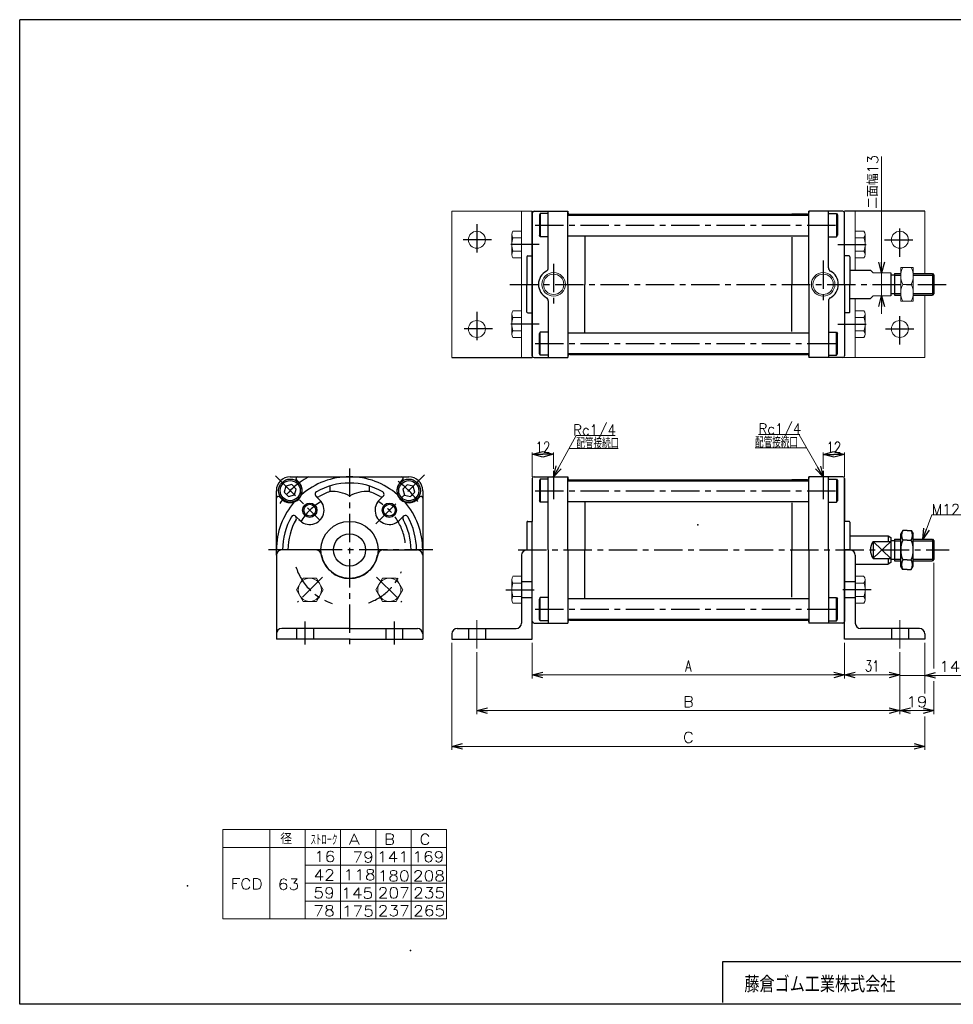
# Model space of a CAD drawing. Header units: millimetres. Extents: x -380 to 408, y -281 to 283.
# Tile 1 of 2: x -380 to 143, y -268 to 283. Entities that reach past the tile are written whole.
import ezdxf
from ezdxf.enums import TextEntityAlignment as Align

# ---------------------------------------------------------------- set-up
doc = ezdxf.new("R2010")
doc.units = ezdxf.units.MM
doc.header["$LTSCALE"] = 0.5
doc.header["$PDSIZE"] = 1
doc.linetypes.add('CENTER', pattern=[50.8, 31.75, -6.35, 6.35, -6.35])
doc.linetypes.add('DASHED', pattern=[19.05, 12.7, -6.35])
doc.layers.add('Layer0001', color=7, linetype='Continuous')
doc.layers.add('ZUWAKU', color=7, linetype='Continuous')
doc.styles.add('FdaStyle0', font='txt.shx', dxfattribs={"width": 0.8, "bigfont": 'bigfont'})
doc.dimstyles.new('DaDimRotatedStyle', dxfattribs={"dimtxt": 6, "dimasz": 6.000004, "dimexe": 1, "dimexo": 2, "dimgap": 1, "dimtad": 3, "dimdsep": 46, "dimtxsty": 'FdaStyle0', "dimblk1": 'OPEN30', "dimblk2": 'OPEN30', "dimsah": 1, "dimcen": 0.09, "dimclrd": 4, "dimclre": 4, "dimclrt": 4, "dimadec": 0, "dimazin": 2, "dimtfac": 1, "dimtdec": 4, "dimtmove": 0, "dimatfit": 0, "dimfxl": 1, "dimarcsym": 0})

# ---------------------------------------------------------------- blocks, each defined once
blk = doc.blocks.new('_OPEN30')
at = {"color": 0, "linetype": 'ByBlock', "lineweight": -2}
for p, q in [((-1, 0.267949), (0, 0)), ((0, 0), (-1, -0.267949)), ((0, 0), (-1, 0))]:
    blk.add_line(p, q, dxfattribs=at)
blk = doc.blocks.new('*D1')
at = {"layer": 'Layer0001', "color": 4, "linetype": 'Continuous', "lineweight": 13}
for p, q in [((70.16, 31.37), (70.16, 40.53)), ((70.16, 39.53), (82.16, 39.53)), ((82.16, 26.99), (82.16, 40.53))]:
    blk.add_line(p, q, dxfattribs=at)
at = {"layer": 'Layer0001', "color": 4, "xscale": 6.000005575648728, "yscale": 5.999978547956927}
for p, rotation in [((70.16, 39.53), 180), ((82.16, 39.53), 360)]:
    blk.add_blockref('_OPEN30', p, dxfattribs=dict(at, rotation=rotation))
at = {"layer": 'Layer0001', "color": 4, "insert": (76.16, 40.53), "char_height": 6, "width": 19.5, "attachment_point": 8, "style": 'FdaStyle0'}
blk.add_mtext('\\T1.00;12', dxfattribs=at)
blk = doc.blocks.new('*D2')
at = {"layer": 'Layer0001', "color": 4, "linetype": 'Continuous', "lineweight": 13}
for p, q in [((-92.84, 26.99), (-92.84, 40.6)), ((-92.84, 39.6), (-80.84, 39.6)), ((-80.84, 31.37), (-80.84, 40.6))]:
    blk.add_line(p, q, dxfattribs=at)
at = {"layer": 'Layer0001', "color": 4, "xscale": 6.000005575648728, "yscale": 5.999978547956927}
for p, rotation in [((-92.84, 39.6), 180), ((-80.84, 39.6), 360)]:
    blk.add_blockref('_OPEN30', p, dxfattribs=dict(at, rotation=rotation))
at = {"layer": 'Layer0001', "color": 4, "insert": (-86.84, 40.6), "char_height": 6, "width": 19.5, "attachment_point": 8, "style": 'FdaStyle0'}
blk.add_mtext('\\T1.00;12', dxfattribs=at)
blk = doc.blocks.new('DC_GROUP_Φ63_1')
at = {"layer": 'Layer0001', "color": 4, "linetype": 'Continuous', "lineweight": 13}
for p, q in [((126.01, -8.01), (130.98, 5.72)), ((130.98, 5.72), (164.45, 5.72))]:
    blk.add_line(p, q, dxfattribs=at)
at = {"layer": 'Layer0001', "color": 4, "xscale": 6.000005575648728, "yscale": 5.999978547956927, "rotation": 250.1008475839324}
blk.add_blockref('_OPEN30', (126.01, -8.01), dxfattribs=at)
at = {"layer": 'Layer0001', "color": 4, "style": 'FdaStyle0', "width": 0.777778}
blk.add_text('M12×1.5', height=6, dxfattribs=at).set_placement((130.98, 5.72), (164.58, 5.72), align=Align.FIT)
blk = doc.blocks.new('DC_GROUP_Φ63_3')
at = {"color": 4, "linetype": 'Continuous', "lineweight": 13}
for p, q in [((-176.66, -29.79), (-180.42, -36.29)), ((-169.16, -29.79), (-176.66, -29.79)), ((-165.41, -36.29), (-169.16, -29.79)), ((-180.42, -36.29), (-176.66, -42.79)), ((-169.16, -42.79), (-165.41, -36.29)), ((-176.66, -42.79), (-169.16, -42.79))]:
    blk.add_line(p, q, dxfattribs=at)
blk.add_circle((-172.91, -36.29), 6.5, dxfattribs=at)
blk = doc.blocks.new('DC_GROUP_Φ63_4')
at = {"color": 4, "linetype": 'Continuous', "lineweight": 13}
for p, q in [((-176.66, -29.79), (-180.42, -36.29)), ((-169.16, -29.79), (-176.66, -29.79)), ((-165.41, -36.29), (-169.16, -29.79)), ((-180.42, -36.29), (-176.66, -42.79)), ((-169.16, -42.79), (-165.41, -36.29)), ((-176.66, -42.79), (-169.16, -42.79))]:
    blk.add_line(p, q, dxfattribs=at)
blk.add_circle((-172.91, -36.29), 6.5, dxfattribs=at)
blk = doc.blocks.new('DC_GROUP_Φ63_5')
at = {"color": 4, "linetype": 'Continuous', "lineweight": 13}
for p, q in [((-221.21, -29.79), (-224.96, -36.29)), ((-213.71, -29.79), (-221.21, -29.79)), ((-209.95, -36.29), (-213.71, -29.79)), ((-224.96, -36.29), (-221.21, -42.79)), ((-213.71, -42.79), (-209.95, -36.29)), ((-221.21, -42.79), (-213.71, -42.79))]:
    blk.add_line(p, q, dxfattribs=at)
blk.add_circle((-217.46, -36.29), 6.5, dxfattribs=at)
blk = doc.blocks.new('DC_GROUP_Φ63_9')
at = {"color": 4, "linetype": 'Continuous', "lineweight": 13}
for p, q in [((-104.34, -30.66), (-104.34, -41.92)), ((-98.84, -28.78), (-103.61, -28.78)), ((-98.84, -32.53), (-103.61, -32.53)), ((-98.84, -28.78), (-98.84, -43.79)), ((-98.84, -40.04), (-103.61, -40.04)), ((-98.84, -43.79), (-103.61, -43.79))]:
    blk.add_line(p, q, dxfattribs=at)
for centre, radius, start, end in [((-101.55, -30.66), 2.79, 137.7545, 222.2455), ((-94.26, -36.29), 10.08, 158.1345, 201.8655), ((-101.55, -41.92), 2.79, 137.7545, 222.2455)]:
    blk.add_arc(centre, radius, start, end, dxfattribs=at)
blk = doc.blocks.new('DC_GROUP_Φ63_10')
at = {"color": 4, "linetype": 'Continuous', "lineweight": 13}
for p, q in [((88.16, -43.79), (88.16, -28.78)), ((88.16, -28.78), (92.94, -28.78)), ((88.16, -32.53), (92.94, -32.53)), ((93.66, -41.92), (93.66, -30.66)), ((88.16, -40.04), (92.94, -40.04)), ((88.16, -43.79), (92.94, -43.79))]:
    blk.add_line(p, q, dxfattribs=at)
for centre, radius, start, end in [((90.87, -30.66), 2.79, 317.7545, 42.2455), ((83.58, -36.29), 10.08, 338.1345, 21.8655), ((90.87, -41.92), 2.79, 317.7545, 42.2455)]:
    blk.add_arc(centre, radius, start, end, dxfattribs=at)
blk = doc.blocks.new('*D13')
at = {"color": 4, "linetype": 'Continuous', "lineweight": 13}
for p, q in [((-92.84, -66.01), (-92.84, -86.01)), ((82.16, -66.01), (82.16, -86.01)), ((-92.84, -84.01), (82.16, -84.01))]:
    blk.add_line(p, q, dxfattribs=at)
at = {"color": 4, "xscale": 6.000005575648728, "yscale": 5.999978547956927}
for p, rotation in [((-92.84, -84.01), 180), ((82.16, -84.01), 360)]:
    blk.add_blockref('_OPEN30', p, dxfattribs=dict(at, rotation=rotation))
at = {"color": 4, "insert": (-5.34, -82.01), "char_height": 6, "width": 15, "attachment_point": 8, "style": 'FdaStyle0'}
blk.add_mtext('\\T1.00;A', dxfattribs=at)
blk = doc.blocks.new('*D14')
at = {"color": 4, "linetype": 'Continuous', "lineweight": 13}
for p, q in [((82.16, -66.01), (82.16, -86.01)), ((113.16, -71.23), (113.16, -86.01)), ((82.16, -84.01), (113.16, -84.01))]:
    blk.add_line(p, q, dxfattribs=at)
at = {"color": 4, "xscale": 6.000005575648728, "yscale": 5.999978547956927}
for p, rotation in [((82.16, -84.01), 180), ((113.16, -84.01), 360)]:
    blk.add_blockref('_OPEN30', p, dxfattribs=dict(at, rotation=rotation))
at = {"color": 4, "insert": (97.66, -82.01), "char_height": 6, "width": 22.5, "attachment_point": 8, "style": 'FdaStyle0'}
blk.add_mtext('\\T1.00;31', dxfattribs=at)
blk = doc.blocks.new('DC_GROUP_Φ63_11')
at = {"color": 4, "linetype": 'Continuous', "lineweight": 13}
for p, q in [((120.66, 144.26), (113.66, 144.26)), ((113.66, 144.26), (113.66, 125.26)), ((120.66, 125.26), (120.66, 144.26)), ((114.79, 134.76), (119.54, 134.76)), ((113.66, 125.26), (120.66, 125.26))]:
    blk.add_line(p, q, dxfattribs=at)
for centre, start, end in [((124.14, 139.51), 153.0711, 206.9289), ((110.18, 139.51), 333.0711, 26.9289), ((124.14, 130.01), 153.0711, 206.9289), ((110.18, 130.01), 333.0711, 26.9289)]:
    blk.add_arc(centre, 10.49, start, end, dxfattribs=at)
blk = doc.blocks.new('DC_GROUP_Φ63_12')
at = {"color": 4, "linetype": 'Continuous', "lineweight": 13}
for p, q in [((88.16, 149.53), (88.16, 164.54)), ((88.16, 164.54), (92.94, 164.54)), ((88.16, 160.79), (92.94, 160.79)), ((93.66, 151.41), (93.66, 162.67)), ((88.16, 153.28), (92.94, 153.28)), ((88.16, 149.53), (92.94, 149.53))]:
    blk.add_line(p, q, dxfattribs=at)
for centre, radius, start, end in [((90.87, 162.67), 2.79, 317.7545, 42.2455), ((83.58, 157.04), 10.08, 338.1345, 21.8655), ((90.87, 151.41), 2.79, 317.7545, 42.2455)]:
    blk.add_arc(centre, radius, start, end, dxfattribs=at)
blk = doc.blocks.new('DC_GROUP_Φ63_13')
at = {"color": 4, "linetype": 'Continuous', "lineweight": 13}
for p, q in [((88.16, 104.98), (88.16, 119.99)), ((88.16, 119.99), (92.94, 119.99)), ((88.16, 116.24), (92.94, 116.24)), ((93.66, 106.86), (93.66, 118.12)), ((88.16, 108.74), (92.94, 108.74)), ((88.16, 104.98), (92.94, 104.98))]:
    blk.add_line(p, q, dxfattribs=at)
for centre, radius, start, end in [((90.87, 118.12), 2.79, 317.7545, 42.2455), ((83.58, 112.49), 10.08, 338.1345, 21.8655), ((90.87, 106.86), 2.79, 317.7545, 42.2455)]:
    blk.add_arc(centre, radius, start, end, dxfattribs=at)
blk = doc.blocks.new('DC_GROUP_Φ63_14')
at = {"color": 4, "linetype": 'Continuous', "lineweight": 13}
for p, q in [((-104.34, 118.12), (-104.34, 106.86)), ((-98.84, 119.99), (-103.61, 119.99)), ((-98.84, 116.24), (-103.61, 116.24)), ((-98.84, 119.99), (-98.84, 104.98)), ((-98.84, 108.74), (-103.61, 108.74)), ((-98.84, 104.98), (-103.61, 104.98))]:
    blk.add_line(p, q, dxfattribs=at)
for centre, radius, start, end in [((-101.55, 118.12), 2.79, 137.7545, 222.2455), ((-94.26, 112.49), 10.08, 158.1345, 201.8655), ((-101.55, 106.86), 2.79, 137.7545, 222.2455)]:
    blk.add_arc(centre, radius, start, end, dxfattribs=at)
blk = doc.blocks.new('DC_GROUP_Φ63_15')
at = {"color": 4, "linetype": 'Continuous', "lineweight": 13}
for p, q in [((-104.34, 162.67), (-104.34, 151.41)), ((-98.84, 164.54), (-103.61, 164.54)), ((-98.84, 160.79), (-103.61, 160.79)), ((-98.84, 164.54), (-98.84, 149.53)), ((-98.84, 153.28), (-103.61, 153.28)), ((-98.84, 149.53), (-103.61, 149.53))]:
    blk.add_line(p, q, dxfattribs=at)
for centre, radius, start, end in [((-101.55, 162.67), 2.79, 137.7545, 222.2455), ((-94.26, 157.04), 10.08, 158.1345, 201.8655), ((-101.55, 151.41), 2.79, 137.7545, 222.2455)]:
    blk.add_arc(centre, radius, start, end, dxfattribs=at)
blk = doc.blocks.new('DC_GROUP_Φ63_16')
at = {"color": 4, "linetype": 'Continuous', "lineweight": 13}
for p, q in [((-137.84, -66.01), (-137.84, -126.01)), ((127.16, -66.01), (127.16, -94.45)), ((127.16, -107.26), (127.16, -126.01)), ((-137.84, -124.01), (127.16, -124.01))]:
    blk.add_line(p, q, dxfattribs=at)
at = {"color": 4, "xscale": 6.000005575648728, "yscale": 5.999978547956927}
for p, rotation in [((-137.84, -124.01), 180), ((127.16, -124.01), 360)]:
    blk.add_blockref('_OPEN30', p, dxfattribs=dict(at, rotation=rotation))
at = {"color": 4, "style": 'FdaStyle0'}
blk.add_text('C', height=6, dxfattribs=at).set_placement((-8.34, -122.01), (-2.34, -122.01), align=Align.FIT)
blk = doc.blocks.new('DC_GROUP_Φ63_17')
at = {"color": 4, "linetype": 'Continuous', "lineweight": 13}
for p, q in [((132.16, -21.21), (132.16, -80.42)), ((-123.84, -71.23), (-123.84, -106.01)), ((113.16, -71.23), (113.16, -106.01)), ((132.16, -87.54), (132.16, -106.01)), ((-123.84, -104.01), (113.16, -104.01)), ((113.16, -104.01), (132.16, -104.01))]:
    blk.add_line(p, q, dxfattribs=at)
at = {"color": 4, "xscale": 6.000005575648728, "yscale": 5.999978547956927}
for p, rotation in [((-123.84, -104.01), 180), ((113.16, -104.01), 360), ((113.16, -104.01), 180), ((132.16, -104.01), 360)]:
    blk.add_blockref('_OPEN30', p, dxfattribs=dict(at, rotation=rotation))
at = {"color": 4, "style": 'FdaStyle0'}
for s, p, p2 in [('B', (-8.34, -102.01), (-2.34, -102.01)), ('19', (116.66, -102.01), (128.66, -102.01))]:
    blk.add_text(s, height=6, dxfattribs=at).set_placement(p, p2, align=Align.FIT)

msp = doc.modelspace()

# ---------------------------------------------------------------- linework, layer by layer
at = {"color": 4, "linetype": 'Continuous', "lineweight": 13}
for p, q in [((102.938, 206.293), (102.938, 141.262)), ((-137.839, 175.762), (-92.839, 175.762)), ((-137.839, 175.762), (-137.839, 93.762)), ((-98.839, 93.762), (-98.839, 175.762)), ((88.161, 175.762), (88.161, 142.762)), ((127.161, 140.762), (127.161, 175.762)), ((98.161, 141.262), (96.635, 142.762)), ((108.161, 141.262), (98.161, 141.262)), ((102.938, 128.262), (102.938, 141.262)), ((113.661, 140.762), (113.661, 128.762)), ((96.635, 134.762), (96.635, 134.76)), ((96.635, 126.762), (98.161, 128.262)), ((98.161, 128.262), (108.161, 128.262)), ((102.938, 118.262), (102.938, 128.262)), ((127.161, 93.762), (127.161, 128.762)), ((88.161, 126.762), (88.161, 93.762)), ((127.161, 93.762), (82.161, 93.762)), ((127.161, -66.013), (127.161, -86.291)), ((113.161, -71.226), (113.161, -86.291)), ((113.161, -84.291), (127.161, -84.291)), ((148.957, -84.291), (127.161, -84.291)), ((-266.215, -170.642), (-140.807, -170.642)), ((-266.215, -170.642), (-266.215, -220.642)), ((-239.795, -170.642), (-239.795, -220.642)), ((-219.997, -170.642), (-219.997, -220.642)), ((-200.2, -170.642), (-200.2, -220.642)), ((-180.402, -170.642), (-180.402, -220.642)), ((-160.604, -170.642), (-160.604, -220.642)), ((-140.807, -170.642), (-140.807, -220.642)), ((-266.215, -180.642), (-140.807, -180.642)), ((-219.997, -190.642), (-140.807, -190.642)), ((-219.951, -200.642), (-140.807, -200.642)), ((-219.997, -210.642), (-140.807, -210.642)), ((-266.215, -220.642), (-140.807, -220.642))]:
    msp.add_line(p, q, dxfattribs=at)
at = {"color": 4, "linetype": 'Continuous', "lineweight": 25}
for p, q in [((-92.839, 134.762), (-92.839, 175.762)), ((-92.839, 174.762), (-92.839, 150.762)), ((-92.839, 174.762), (-92.839, 134.762)), ((-91.839, 175.762), (-72.839, 175.762)), ((-88.339, 174.462), (-88.839, 173.596)), ((-88.339, 174.462), (-88.839, 173.596)), ((-88.839, 173.596), (-88.839, 162.328)), ((-88.839, 173.596), (-88.839, 162.328)), ((-83.839, 174.462), (-88.339, 174.462)), ((-88.339, 174.462), (-88.339, 161.462)), ((-83.839, 174.462), (-88.339, 174.462)), ((-88.339, 174.462), (-88.339, 161.462)), ((-83.839, 143.996), (-83.839, 175.762)), ((-83.839, 143.996), (-83.839, 175.762)), ((-72.839, 175.762), (-72.839, 175.012)), ((-72.839, 175.012), (-72.839, 175.762)), ((-72.839, 175.012), (-72.839, 175.762)), ((-72.839, 134.762), (-72.839, 175.567)), ((-72.839, 134.762), (-72.839, 175.567)), ((-72.839, 173.512), (62.161, 173.512)), ((-72.839, 173.512), (62.161, 173.512)), ((-71.839, 174.012), (-63.339, 174.012)), ((-71.839, 174.012), (61.161, 174.012)), ((-71.839, 174.012), (61.161, 174.012)), ((-63.339, 174.012), (52.661, 174.012)), ((61.161, 174.012), (52.661, 174.012)), ((81.161, 175.762), (62.161, 175.762)), ((62.161, 175.762), (62.161, 175.012)), ((81.161, 175.762), (62.161, 175.762)), ((62.161, 175.012), (62.161, 175.762)), ((81.161, 175.762), (62.161, 175.762)), ((62.161, 175.012), (62.161, 175.762)), ((62.161, 134.762), (62.161, 174.787)), ((62.161, 134.762), (62.161, 174.787)), ((73.161, 143.996), (73.161, 175.762)), ((73.161, 143.996), (73.161, 175.762)), ((73.161, 174.462), (77.661, 174.462)), ((73.161, 174.462), (77.661, 174.462)), ((77.661, 174.462), (78.161, 173.596)), ((77.661, 174.462), (77.661, 161.462)), ((77.661, 174.462), (78.161, 173.596)), ((77.661, 174.462), (77.661, 161.462)), ((78.161, 173.596), (78.161, 162.328)), ((78.161, 173.596), (78.161, 162.328)), ((127.161, 175.762), (82.161, 175.762)), ((82.161, 134.762), (82.161, 174.762)), ((-88.339, 161.462), (-88.839, 162.328)), ((-88.339, 161.462), (-88.839, 162.328)), ((-83.839, 161.462), (-88.339, 161.462)), ((-83.839, 161.462), (-88.339, 161.462)), ((-72.839, 161.962), (62.161, 161.962)), ((-72.839, 161.962), (62.161, 161.962)), ((-63.339, 161.695), (-63.339, 134.762)), ((-63.339, 161.695), (-63.339, 134.762)), ((52.661, 161.141), (52.661, 134.762)), ((52.661, 161.141), (52.661, 134.762)), ((73.161, 161.462), (77.661, 161.462)), ((73.161, 161.462), (77.661, 161.462)), ((77.661, 161.462), (78.161, 162.328)), ((77.661, 161.462), (78.161, 162.328)), ((-95.839, 150.262), (-95.839, 134.762)), ((-95.839, 150.262), (-95.839, 134.762)), ((-95.339, 150.762), (-92.839, 150.762)), ((-95.339, 150.762), (-92.839, 150.762)), ((-92.839, 94.762), (-92.839, 150.762)), ((84.661, 150.762), (82.161, 150.762)), ((84.661, 150.762), (82.161, 150.762)), ((84.661, 150.762), (82.161, 150.762)), ((84.661, 150.762), (82.161, 150.762)), ((85.161, 150.262), (85.161, 134.762)), ((85.161, 150.262), (85.161, 134.762)), ((85.161, 142.762), (96.635, 142.762)), ((108.161, 141.262), (108.161, 128.262)), ((110.161, 139.962), (108.161, 139.962)), ((110.161, 140.762), (113.661, 140.762)), ((110.161, 140.762), (110.161, 128.762)), ((110.161, 139.962), (113.661, 139.962)), ((120.661, 140.762), (131.361, 140.762)), ((120.661, 139.962), (132.161, 139.962)), ((131.361, 140.762), (132.161, 139.962)), ((131.361, 140.762), (131.361, 128.762)), ((132.161, 139.962), (132.161, 129.562)), ((-95.839, 119.262), (-95.839, 134.762)), ((-95.839, 119.262), (-95.839, 134.762)), ((-92.839, 94.762), (-92.839, 134.762)), ((-92.839, 134.762), (-92.839, 93.762)), ((-72.839, 134.762), (-72.839, 93.958)), ((-63.339, 107.83), (-63.339, 134.762)), ((52.661, 108.383), (52.661, 134.762)), ((62.161, 134.762), (62.161, 94.738)), ((82.161, 134.762), (82.161, 94.762)), ((85.161, 119.262), (85.161, 134.762)), ((108.161, 129.562), (110.161, 129.562)), ((110.161, 129.562), (113.661, 129.562)), ((110.161, 128.762), (113.661, 128.762)), ((120.661, 129.562), (132.161, 129.562)), ((120.661, 128.762), (131.361, 128.762)), ((132.161, 129.562), (131.361, 128.762)), ((-83.839, 125.529), (-83.839, 93.762)), ((73.161, 125.529), (73.161, 93.762)), ((85.161, 126.762), (96.635, 126.762)), ((-95.339, 118.762), (-92.839, 118.762)), ((-95.339, 118.762), (-92.839, 118.762)), ((84.661, 118.762), (82.161, 118.762)), ((84.661, 118.762), (82.161, 118.762)), ((-88.339, 108.062), (-88.839, 107.196)), ((-88.839, 95.928), (-88.839, 107.196)), ((-83.839, 108.062), (-88.339, 108.062)), ((-88.339, 95.062), (-88.339, 108.062)), ((-72.839, 107.562), (62.161, 107.562)), ((73.161, 108.062), (77.661, 108.062)), ((77.661, 108.062), (78.161, 107.196)), ((77.661, 95.062), (77.661, 108.062)), ((78.161, 95.928), (78.161, 107.196)), ((-137.839, 93.762), (-92.839, 93.762)), ((-91.839, 93.762), (-72.839, 93.762)), ((-88.339, 95.062), (-88.839, 95.928)), ((-83.839, 95.062), (-88.339, 95.062)), ((-72.839, 96.012), (62.161, 96.012)), ((-72.839, 94.512), (-72.839, 93.762)), ((-71.839, 95.512), (61.161, 95.512)), ((62.161, 94.512), (62.161, 93.762)), ((81.161, 93.762), (62.161, 93.762)), ((73.161, 95.062), (77.661, 95.062)), ((77.661, 95.062), (78.161, 95.928)), ((-227.523, 22.567), (-230.869, 21.671)), ((-228.385, 26.987), (-195.185, 26.987)), ((-225.073, 20.118), (-227.523, 22.567)), ((-223.646, 23.994), (-224.932, 25.28)), ((-195.185, 26.987), (-161.985, 26.987)), ((-166.724, 23.994), (-165.438, 25.28)), ((-162.882, 22.533), (-165.331, 20.084)), ((-159.536, 21.637), (-162.882, 22.533)), ((-92.839, 25.987), (-92.839, 1.987)), ((-91.839, 26.987), (-72.839, 26.987)), ((-88.339, 25.687), (-88.839, 24.821)), ((-88.339, 25.687), (-88.839, 24.821)), ((-88.839, 24.821), (-88.839, 13.553)), ((-88.839, 24.821), (-88.839, 13.553)), ((-83.839, 25.687), (-88.339, 25.687)), ((-88.339, 25.687), (-88.339, 12.687)), ((-83.839, 25.687), (-88.339, 25.687)), ((-88.339, 25.687), (-88.339, 12.687)), ((-83.839, -14.013), (-83.839, 26.987)), ((-83.839, -14.013), (-83.839, 26.987)), ((-72.839, 26.987), (-72.839, 26.237)), ((-72.839, 26.237), (-72.839, 26.987)), ((-72.839, 26.237), (-72.839, 26.987)), ((-72.839, -14.013), (-72.839, 26.792)), ((-72.839, -14.013), (-72.839, 26.792)), ((-72.839, 24.737), (62.161, 24.737)), ((-72.839, 24.737), (62.161, 24.737)), ((-71.839, 25.237), (-63.339, 25.237)), ((-71.839, 25.237), (61.161, 25.237)), ((-71.839, 25.237), (61.161, 25.237)), ((-63.339, 25.237), (52.661, 25.237)), ((61.161, 25.237), (52.661, 25.237)), ((81.161, 26.987), (62.161, 26.987)), ((62.161, 26.987), (62.161, 26.237)), ((81.161, 26.987), (62.161, 26.987)), ((62.161, 26.237), (62.161, 26.987)), ((81.161, 26.987), (62.161, 26.987)), ((62.161, 26.237), (62.161, 26.987)), ((62.161, -14.013), (62.161, 26.011)), ((62.161, -14.013), (62.161, 26.011)), ((73.161, -14.013), (73.161, 26.987)), ((73.161, -14.013), (73.161, 26.987)), ((73.161, 25.687), (77.661, 25.687)), ((73.161, 25.687), (77.661, 25.687)), ((77.661, 25.687), (78.161, 24.821)), ((77.661, 25.687), (77.661, 12.687)), ((77.661, 25.687), (78.161, 24.821)), ((77.661, 25.687), (77.661, 12.687)), ((78.161, 24.821), (78.161, 13.553)), ((78.161, 24.821), (78.161, 13.553)), ((82.161, 25.987), (82.161, 1.987)), ((82.161, -14.013), (82.161, 25.987)), ((82.161, -14.013), (82.161, 25.987)), ((-236.185, -17.013), (-236.185, 19.187)), ((-230.869, 21.671), (-231.765, 18.325)), ((-231.765, 18.325), (-229.316, 15.875)), ((-229.316, 15.875), (-225.97, 16.772)), ((-225.97, 16.772), (-225.073, 20.118)), ((-206.185, 21.837), (-206.185, 18.686)), ((-184.185, 21.837), (-184.185, 18.686)), ((-165.331, 20.084), (-164.435, 16.738)), ((-164.435, 16.738), (-161.089, 15.841)), ((-161.089, 15.841), (-158.639, 18.291)), ((-158.639, 18.291), (-159.536, 21.637)), ((-154.185, 19.187), (-154.185, -17.013)), ((-233.192, 14.448), (-234.478, 15.734)), ((-211.802, 13.918), (-214.082, 16.197)), ((-179.299, 13.187), (-176.289, 16.197)), ((-157.178, 14.448), (-155.892, 15.734)), ((-88.339, 12.687), (-88.839, 13.553)), ((-88.339, 12.687), (-88.839, 13.553)), ((-83.839, 12.687), (-88.339, 12.687)), ((-83.839, 12.687), (-88.339, 12.687)), ((-72.839, 13.187), (62.161, 13.187)), ((-72.839, 13.187), (62.161, 13.187)), ((-63.339, 12.92), (-63.339, -14.013)), ((-63.339, 12.92), (-63.339, -14.013)), ((52.661, 12.366), (52.661, -14.013)), ((52.661, 12.366), (52.661, -14.013)), ((73.161, 12.687), (77.661, 12.687)), ((73.161, 12.687), (77.661, 12.687)), ((77.661, 12.687), (78.161, 13.553)), ((77.661, 12.687), (78.161, 13.553)), ((-222.386, 1.874), (-225.396, 4.884)), ((-167.255, 2.604), (-164.975, 4.884)), ((-95.839, 1.487), (-95.839, -14.013)), ((-95.339, 1.987), (-92.839, 1.987)), ((-92.839, -54.013), (-92.839, 1.987)), ((84.661, 1.987), (82.161, 1.987)), ((84.661, 1.987), (82.161, 1.987)), ((84.661, 1.987), (82.161, 1.987)), ((85.161, 1.487), (85.161, -14.013)), ((85.161, 1.487), (85.161, -14.013)), ((114.798, -3.043), (113.661, -5.013)), ((113.661, -23.013), (113.661, -5.013)), ((117.161, -3.043), (114.798, -3.043)), ((117.161, -3.043), (119.524, -3.043)), ((119.524, -3.043), (120.661, -5.013)), ((120.661, -23.013), (120.661, -5.013)), ((85.161, -6.013), (106.661, -6.013)), ((85.161, -6.013), (106.661, -6.013)), ((98.161, -9.313), (98.161, -18.587)), ((98.161, -9.313), (108.161, -9.313)), ((98.161, -9.313), (108.161, -18.713)), ((108.161, -9.313), (98.161, -18.587)), ((106.661, -6.013), (108.161, -7.013)), ((106.661, -6.013), (106.661, -9.313)), ((108.161, -7.013), (108.161, -21.013)), ((110.161, -8.813), (108.161, -8.813)), ((110.161, -8.013), (113.661, -8.013)), ((110.161, -8.013), (110.161, -20.013)), ((110.161, -8.813), (113.661, -8.813)), ((117.161, -8.528), (114.798, -8.528)), ((117.161, -8.528), (119.524, -8.528)), ((120.661, -8.013), (131.361, -8.013)), ((120.661, -8.813), (132.161, -8.813)), ((131.361, -8.013), (132.161, -8.813)), ((131.361, -8.013), (131.361, -20.013)), ((132.161, -8.813), (132.161, -19.213)), ((-213.947, -14.013), (-233.185, -14.013)), ((-176.424, -14.013), (-157.185, -14.013)), ((-95.839, -14.013), (-92.839, -14.013)), ((-92.839, -54.013), (-92.839, -14.013)), ((-92.839, -64.013), (-92.839, -14.013)), ((-83.839, -14.013), (-83.839, -55.013)), ((-72.839, -14.013), (-72.839, -54.818)), ((-63.339, -40.945), (-63.339, -14.013)), ((52.661, -40.392), (52.661, -14.013)), ((62.161, -14.013), (62.161, -54.037)), ((73.161, -14.013), (73.161, -55.013)), ((82.161, -14.013), (82.161, -54.013)), ((82.161, -54.013), (82.161, -14.013)), ((85.161, -14.013), (82.161, -14.013)), ((82.161, -64.013), (82.161, -14.013)), ((-236.185, -17.013), (-236.185, -64.013)), ((-154.185, -17.013), (-154.185, -64.013)), ((-98.839, -17.013), (-98.839, -55.013)), ((88.161, -17.013), (88.161, -55.013)), ((88.161, -22.013), (106.661, -22.013)), ((98.161, -18.713), (108.161, -18.713)), ((106.661, -18.713), (106.661, -22.013)), ((108.161, -21.013), (106.661, -22.013)), ((108.161, -19.213), (110.161, -19.213)), ((110.161, -19.213), (113.661, -19.213)), ((110.161, -20.013), (113.661, -20.013)), ((117.161, -19.498), (114.798, -19.498)), ((117.161, -19.498), (119.524, -19.498)), ((120.661, -19.213), (132.161, -19.213)), ((120.661, -20.013), (131.361, -20.013)), ((132.161, -19.213), (131.361, -20.013)), ((114.798, -24.983), (113.661, -23.013)), ((117.161, -24.983), (114.798, -24.983)), ((117.161, -24.983), (119.524, -24.983)), ((119.524, -24.983), (120.661, -23.013)), ((-88.339, -40.713), (-88.839, -41.579)), ((-88.839, -52.847), (-88.839, -41.579)), ((-83.839, -40.713), (-88.339, -40.713)), ((-88.339, -53.713), (-88.339, -40.713)), ((-72.839, -41.213), (62.161, -41.213)), ((73.161, -40.713), (77.661, -40.713)), ((77.661, -40.713), (78.161, -41.579)), ((77.661, -53.713), (77.661, -40.713)), ((78.161, -52.847), (78.161, -41.579)), ((-91.839, -55.013), (-72.839, -55.013)), ((-88.339, -53.713), (-88.839, -52.847)), ((-83.839, -53.713), (-88.339, -53.713)), ((-72.839, -52.763), (62.161, -52.763)), ((-72.839, -54.263), (-72.839, -55.013)), ((-71.839, -53.263), (61.161, -53.263)), ((62.161, -54.263), (62.161, -55.013)), ((81.161, -55.013), (62.161, -55.013)), ((73.161, -53.713), (77.661, -53.713)), ((77.661, -53.713), (78.161, -52.847)), ((-195.185, -58.013), (-233.185, -58.013)), ((-195.185, -58.013), (-157.185, -58.013)), ((-134.839, -58.013), (-101.839, -58.013)), ((124.161, -58.013), (91.161, -58.013)), ((-195.185, -64.013), (-236.185, -64.013)), ((-195.185, -64.013), (-154.185, -64.013)), ((-137.839, -61.013), (-137.839, -64.013)), ((-137.839, -64.013), (-92.839, -64.013)), ((127.161, -64.013), (82.161, -64.013)), ((127.161, -61.013), (127.161, -64.013))]:
    msp.add_line(p, q, dxfattribs=at)
at = {"color": 4, "linetype": 'CENTER', "lineweight": 25}
for p, q in [((-123.839, 168.45), (-123.839, 151.08)), ((-91.109, 167.962), (80.058, 167.962)), ((-91.109, 167.962), (80.058, 167.962)), ((113.161, 150.121), (113.161, 168.641)), ((-115.724, 159.762), (-132.874, 159.762)), ((-89.003, 157.036), (-105.312, 157.036)), ((78.325, 157.036), (94.634, 157.036)), ((104.462, 159.762), (122.196, 159.762)), ((-80.839, 146.179), (-80.839, 122.488)), ((70.161, 148.153), (70.161, 123.228)), ((-105.382, 134.762), (140.846, 134.762)), ((-123.839, 119.404), (-123.839, 100.884)), ((113.161, 101.075), (113.161, 118.445)), ((-89.003, 112.489), (-105.312, 112.489)), ((78.325, 112.489), (94.634, 112.489)), ((-115.14, 109.762), (-132.874, 109.762)), ((105.046, 109.762), (122.196, 109.762)), ((-91.109, 101.562), (80.058, 101.562)), ((-195.185, 31.629), (-195.185, -69.221)), ((-180.488, 0.685), (-153.122, 28.051)), ((-80.839, 30.374), (-80.839, 13.914)), ((70.161, 30.374), (70.161, 13.914)), ((-236.716, 27.518), (-211.802, 2.604)), ((-91.109, 19.187), (80.058, 19.187)), ((-91.109, 19.187), (80.058, 19.187)), ((-100.653, -14.013), (140.846, -14.013)), ((-210.369, -29.197), (-224.334, -43.162)), ((-180.001, -29.197), (-166.037, -43.162)), ((-92.839, -31.787), (-98.839, -31.787)), ((88.161, -31.787), (82.161, -31.787)), ((-107.66, -36.287), (-90.893, -36.287)), ((97.138, -36.287), (80.215, -36.287)), ((-92.839, -40.787), (-98.839, -40.787)), ((88.161, -40.787), (82.161, -40.787)), ((-91.109, -47.213), (80.058, -47.213)), ((-220.185, -54.103), (-220.185, -67.048)), ((-170.185, -54.103), (-170.185, -67.048))]:
    msp.add_line(p, q, dxfattribs=at)
at = {"color": 4, "linetype": 'CENTER', "lineweight": 13}
for p, q in [((-123.839, -69.226), (-123.839, -52.777)), ((113.161, -69.226), (113.161, -52.777))]:
    msp.add_line(p, q, dxfattribs=at)
at = {"color": 4, "linetype": 'DASHED', "lineweight": 25}
for p, q in [((-224.935, -58.013), (-224.935, -64.013)), ((-215.435, -58.013), (-215.435, -64.013)), ((-174.935, -58.013), (-174.935, -64.013)), ((-165.435, -58.013), (-165.435, -64.013)), ((-128.589, -58.013), (-128.589, -64.013)), ((-119.089, -58.013), (-119.089, -64.013)), ((108.411, -58.013), (108.411, -64.013)), ((117.911, -58.013), (117.911, -64.013))]:
    msp.add_line(p, q, dxfattribs=at)
at = {"color": 4, "linetype": 'Continuous', "lineweight": 13}
for centre, radius in [((-123.839, 159.762), 4.75), ((113.161, 159.762), 4.75), ((-80.839, 134.762), 6.597), ((-80.839, 134.762), 5.697), ((70.161, 134.762), 6.597), ((70.161, 134.762), 5.697), ((-123.839, 109.762), 4.75), ((113.161, 109.762), 4.75)]:
    msp.add_circle(centre, radius, dxfattribs=at)
at = {"color": 4, "linetype": 'Continuous', "lineweight": 25}
for centre, radius in [((-228.419, 19.221), 6.5), ((-228.419, 19.221), 5.634), ((-161.985, 19.187), 6.5), ((-161.985, 19.187), 5.634), ((-217.459, 8.261), 4), ((-217.459, 8.261), 3.3), ((-172.911, 8.261), 4), ((-172.911, 8.261), 3.3), ((-195.185, -14.013), 16), ((-195.185, -14.013), 9)]:
    msp.add_circle(centre, radius, dxfattribs=at)
for centre, radius, start, end in [((-91.839, 174.762), 1, 90, 180), ((-71.839, 175.012), 1, 180, 270), ((-71.839, 175.012), 1, 180, 270), ((-71.839, 175.012), 1, 180, 270), ((61.161, 175.012), 1, 270, 0), ((61.161, 175.012), 1, 270, 0), ((61.161, 175.012), 1, 270, 0), ((81.161, 174.762), 1, 0, 90), ((81.161, 174.762), 1, 0, 90), ((81.161, 174.762), 1, 0, 90), ((81.161, 174.762), 1, 0, 90), ((-95.339, 150.262), 0.5, 90, 180), ((-95.339, 150.262), 0.5, 90, 180), ((84.661, 150.262), 0.5, 0, 90), ((84.661, 150.262), 0.5, 0, 90), ((84.661, 150.262), 0.5, 0, 90), ((84.661, 150.262), 0.5, 0, 90), ((-85.839, 143.996), 2, 298.43689, 0), ((75.161, 143.996), 2, 180, 241.56311), ((-80.839, 134.762), 8.5, 118.43689, 241.56311), ((70.161, 134.762), 8.5, 298.43689, 61.56311), ((-85.839, 125.529), 2, 0, 61.56311), ((75.161, 125.529), 2, 118.43689, 180), ((-95.339, 119.262), 0.5, 180, 270), ((-95.339, 119.262), 0.5, 180, 270), ((84.661, 119.262), 0.5, 270, 360), ((84.661, 119.262), 0.5, 270, 360), ((-91.839, 94.762), 1, 180, 270), ((-71.839, 94.512), 1, 90, 180), ((61.161, 94.512), 1, 0, 90), ((81.161, 94.762), 1, 270, 360), ((81.161, 94.762), 1, 270, 360), ((-228.385, 19.187), 7.8, 90, 180), ((-228.419, 19.221), 6.75, 220.87302, 45), ((-224.225, 25.987), 1, 90, 225), ((-195.185, -14.013), 41, 90, 130.96301), ((-195.185, -14.013), 37.5, 90, 119.69906), ((-195.185, -14.013), 41, 49.03699, 90), ((-195.185, -14.013), 37.5, 60.30094, 90), ((-161.951, 19.221), 6.75, 128.87884, 320.12946), ((-166.146, 25.987), 1, 315, 90), ((-161.985, 19.187), 7.8, 0, 90), ((-91.839, 25.987), 1, 90, 180), ((-71.839, 26.237), 1, 180, 270), ((-71.839, 26.237), 1, 180, 270), ((-71.839, 26.237), 1, 180, 270), ((61.161, 26.237), 1, 270, 0), ((61.161, 26.237), 1, 270, 0), ((61.161, 26.237), 1, 270, 0), ((81.161, 25.987), 1, 0, 90), ((81.161, 25.987), 1, 0, 90), ((81.161, 25.987), 1, 0, 90), ((-213.021, 17.258), 1.5, 119.69906, 299.69906), ((-195.185, -14.013), 34.5, 108.59282, 119.69906), ((-204.981, -1.277), 20, 60.42145, 93.45102), ((-185.389, -1.277), 20, 86.54898, 119.57855), ((-195.185, -14.013), 34.5, 60.30094, 71.40718), ((-177.349, 17.258), 1.5, 240.30094, 60.30094), ((-235.185, 15.027), 1, 45, 180), ((-195.185, -14.013), 41, 139.03699, 180), ((-217.459, 8.261), 8, 220.83676, 45), ((-172.911, 8.261), 8, 130.83676, 315), ((-195.185, -14.013), 41, 0, 40.96301), ((-155.185, 15.027), 1, 0, 135), ((-195.185, -14.013), 37.5, 150.30094, 180), ((-195.185, -14.013), 34.5, 150.30094, 180), ((-226.456, 3.823), 1.5, 330.30094, 150.30094), ((-163.914, 3.823), 1.5, 29.69906, 209.69906), ((-195.185, -14.013), 34.5, 0, 29.69906), ((-195.185, -14.013), 37.5, 0, 29.69906), ((-95.339, 1.487), 0.5, 90, 180), ((84.661, 1.487), 0.5, 0, 90), ((84.661, 1.487), 0.5, 0, 90), ((84.661, 1.487), 0.5, 0, 90), ((119.548, -5.786), 5.485, 150.00001, 209.99999), ((114.774, -5.786), 5.485, 330.00001, 29.99999), ((104.635, -14.013), 8, 144.02169, 215.97831), ((127.457, -14.013), 13.796, 156.57346, 203.42654), ((106.865, -14.013), 13.796, 336.57346, 23.42654), ((-233.185, -17.013), 3, 90, 180), ((-213.947, -17.013), 3, 0, 90), ((-176.424, -17.013), 3, 90, 180), ((-157.185, -17.013), 3, 0, 90), ((-95.839, -17.013), 3, 90, 180), ((85.161, -17.013), 3, 0, 90), ((-195.185, -14.013), 16, 190.7765, 270), ((-195.185, -14.013), 16, 270, 349.2235), ((119.548, -22.24), 5.485, 150.00001, 209.99999), ((114.774, -22.24), 5.485, 330.00001, 29.99999), ((-101.839, -55.013), 3, 270, 0), ((-91.839, -54.013), 1, 180, 270), ((-91.839, -54.013), 1, 180, 270), ((-71.839, -54.263), 1, 90, 180), ((61.161, -54.263), 1, 0, 90), ((81.161, -54.013), 1, 270, 360), ((81.161, -54.013), 1, 270, 360), ((91.161, -55.013), 3, 180, 270), ((-233.185, -61.013), 3, 90, 180), ((-157.185, -61.013), 3, 0, 90), ((-134.839, -61.013), 3, 90, 180), ((124.161, -61.013), 3, 0, 90)]:
    msp.add_arc(centre, radius, start, end, dxfattribs=at)
at = {"color": 4, "linetype": 'CENTER', "lineweight": 25}
for radius, start, end in [(47, 119.26824, 146.66404), (47, 35.34131, 56.33951), (31.5, 197.36987, 251.85575), (31.5, 289.56748, 337.62718)]:
    msp.add_arc((-195.185, -14.013), radius, start, end, dxfattribs=at)
at = {"color": 5, "linetype": 'Continuous'}
for p in [(0, 0), (-285.978, -202.166), (-161.033, -238.328)]:
    msp.add_point(p, dxfattribs=at)
at = {"layer": 'Layer0001', "color": 4, "linetype": 'Continuous', "lineweight": 13}
for p, q in [((-80.839, 26.987), (-68.182, 50.171)), ((-68.182, 50.171), (-46.431, 50.171)), ((57.095, 50.694), (33.896, 50.694)), ((57.095, 50.694), (33.896, 50.694)), ((70.161, 26.987), (56.758, 50.502)), ((-72.224, 42.767), (-44.614, 42.767)), ((60.921, 43.199), (32.038, 43.199))]:
    msp.add_line(p, q, dxfattribs=at)
at = {"layer": 'Layer0001', "color": 4, "linetype": 'CENTER', "lineweight": 25}
msp.add_line((-148.512, -14.013), (-241.129, -14.013), dxfattribs=at)
for start, end in [(120.4093, 149.71246), (7.30848, 59.71246)]:
    msp.add_arc((-195.185, -14.013), 31.5, start, end, dxfattribs=at)
at = {"layer": 'ZUWAKU', "color": 5, "linetype": 'Continuous', "lineweight": 25}
for p, q in [((-380, -268.5), (-380, 283)), ((396, 283), (-380, 283)), ((408, -268.5), (-380, -268.5))]:
    msp.add_line(p, q, dxfattribs=at)
at = {"layer": 'ZUWAKU', "color": 4, "linetype": 'Continuous', "lineweight": 25}
for p, q in [((14, -244.5), (396, -244.5)), ((14, -267.43), (14, -244.5))]:
    msp.add_line(p, q, dxfattribs=at)

# ---------------------------------------------------------------- block references
at = {"linetype": 'Continuous'}
for name in ['DC_GROUP_Φ63_15', 'DC_GROUP_Φ63_12', 'DC_GROUP_Φ63_11', 'DC_GROUP_Φ63_14', 'DC_GROUP_Φ63_13', 'DC_GROUP_Φ63_17', 'DC_GROUP_Φ63_5', 'DC_GROUP_Φ63_3', 'DC_GROUP_Φ63_4', 'DC_GROUP_Φ63_9', 'DC_GROUP_Φ63_10', 'DC_GROUP_Φ63_16']:
    msp.add_blockref(name, (0, 0), dxfattribs=at)
at = {"color": 4, "xscale": 6.000005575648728, "yscale": 5.999978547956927}
for p, rotation in [((102.938, 141.262), 270), ((102.938, 128.262), 90), ((127.161, -84.291), 180)]:
    msp.add_blockref('_OPEN30', p, dxfattribs=dict(at, rotation=rotation))
at = {"layer": 'Layer0001', "color": 4, "xscale": 6.000005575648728, "yscale": 5.999978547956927}
for p, rotation in [((-80.839, 26.987), 241.3680886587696), ((70.161, 26.987), 299.681599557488)]:
    msp.add_blockref('_OPEN30', p, dxfattribs=dict(at, rotation=rotation))
at = {"layer": 'Layer0001', "linetype": 'Continuous'}
msp.add_blockref('DC_GROUP_Φ63_1', (0, 0), dxfattribs=at)

# ---------------------------------------------------------------- texts
at = {"color": 4, "style": 'FdaStyle0', "width": 0.892857}
msp.add_text('二面幅13', height=6, rotation=90, dxfattribs=at).set_placement((100.938, 177.178), (100.938, 207.178), align=Align.FIT)
at = {"color": 4, "style": 'FdaStyle0'}
for s, p, p2 in [('14', (134.957, -82.291), (146.957, -82.291)), ('A', (-195.546, -179.063), (-189.546, -179.063)), ('B', (-175.748, -179.063), (-169.748, -179.063)), ('C', (-155.95, -179.063), (-149.95, -179.063)), ('16', (-215.139, -188.715), (-203.139, -188.715)), ('79', (-193.572, -189.063), (-181.572, -189.063)), ('141', (-179.851, -188.85), (-161.851, -188.85)), ('169', (-160.054, -188.85), (-142.054, -188.85)), ('42', (-215.397, -199.063), (-203.397, -199.063)), ('118', (-198.607, -198.918), (-180.607, -198.918)), ('FCD', (-261.85, -204.063), (-243.85, -204.063)), ('63', (-235.392, -204.31), (-223.392, -204.31)), ('180', (-179.52, -199.597), (-161.52, -199.597)), ('208', (-159.722, -199.597), (-141.722, -199.597)), ('59', (-215.45, -209.063), (-203.45, -209.063)), ('145', (-199.952, -209.264), (-181.952, -209.264)), ('207', (-179.396, -209.063), (-161.396, -209.063)), ('235', (-159.598, -209.063), (-141.598, -209.063)), ('78', (-215.45, -219.063), (-203.45, -219.063)), ('175', (-199.536, -219.264), (-181.536, -219.264)), ('237', (-179.396, -219.063), (-161.396, -219.063)), ('265', (-159.598, -219.063), (-141.598, -219.063))]:
    msp.add_text(s, height=6, dxfattribs=at).set_placement(p, p2, align=Align.FIT)
for s, width, p, p2 in [('   径', 0.952381, (-251.368, -178.807), (-227.368, -178.807)), ('ストローク', 0.416667, (-216.998, -179.31), (-201.998, -179.31))]:
    msp.add_text(s, height=6, dxfattribs=dict(at, width=width)).set_placement(p, p2, align=Align.FIT)
at = {"layer": 'Layer0001', "color": 4, "style": 'FdaStyle0'}
for s, width, p, p2 in [('Rc1/4', 0.8, (-69.942, 50.171), (-45.942, 50.171)), ('Rc1/4', 0.8, (33.896, 50.814), (57.896, 50.814)), ('Rc1/4', 0.8, (33.896, 50.814), (57.896, 50.814)), ('配管接続口', 0.666667, (-68.124, 42.767), (-44.124, 42.767)), ('配管接続口', 0.666667, (32.038, 43.318), (56.038, 43.318))]:
    msp.add_text(s, height=6, dxfattribs=dict(at, width=width)).set_placement(p, p2, align=Align.FIT)
at = {"layer": 'ZUWAKU', "color": 4, "style": 'FdaStyle0', "width": 0.652778}
msp.add_text('藤倉ゴム工業株式会社', height=9, dxfattribs=at).set_placement((26.025, -261.815), (110.625, -261.815), align=Align.FIT)

# ---------------------------------------------------------------- dimensions: what is measured, and where the dimension line sits
at = {"linetype": 'Continuous', "lineweight": 13}
dim = msp.add_linear_dim(base=(82.161, -84.013), p1=(-92.839, -64.013), p2=(82.161, -64.013), text='A', dimstyle='DaDimRotatedStyle', override={"dimtxt": 6, "dimasz": 6.000004, "dimexe": 2, "dimexo": 2, "dimgap": 2, "dimtad": 3, "dimtih": 0, "dimtoh": 0, "dimdec": 2, "dimzin": 8, "dimtxsty": 'FdaStyle0', "dimblk1": 'OPEN30', "dimblk2": 'OPEN30', "dimsah": 1, "dimclrd": 4, "dimclre": 4, "dimclrt": 4, "dimazin": 2, "dimtofl": 1, "dimatfit": 0, "dimtolj": 0, "dimtzin": 8}, dxfattribs=at)
dim.commit()
dim.dimension.update_dxf_attribs({"geometry": '*D13', "text_midpoint": (-5.339, -84.013)})
dim = msp.add_linear_dim(base=(113.161, -84.013), p1=(82.161, -64.013), p2=(113.161, -69.226), dimstyle='DaDimRotatedStyle', override={"dimtxt": 6, "dimasz": 6.000004, "dimexe": 2, "dimexo": 2, "dimgap": 2, "dimtad": 3, "dimtih": 0, "dimtoh": 0, "dimdec": 2, "dimzin": 8, "dimtxsty": 'FdaStyle0', "dimblk1": 'OPEN30', "dimblk2": 'OPEN30', "dimsah": 1, "dimclrd": 4, "dimclre": 4, "dimclrt": 4, "dimazin": 2, "dimtofl": 1, "dimatfit": 0, "dimtolj": 0, "dimtzin": 8}, dxfattribs=at)
dim.commit()
dim.dimension.update_dxf_attribs({"geometry": '*D14', "text_midpoint": (97.661, -84.013)})
at = {"layer": 'Layer0001', "linetype": 'Continuous', "lineweight": 13}
for base, p1, p2, picture, middle in [((-80.839, 39.605), (-92.839, 24.987), (-80.839, 29.374), '*D2', (-86.839, 39.605)), ((82.161, 39.534), (70.161, 29.374), (82.161, 24.987), '*D1', (76.161, 39.534))]:
    dim = msp.add_linear_dim(base=base, p1=p1, p2=p2, dimstyle='DaDimRotatedStyle', override={"dimtxt": 6, "dimasz": 6.000004, "dimexe": 1, "dimexo": 2, "dimgap": 1, "dimtad": 3, "dimtih": 0, "dimtoh": 0, "dimdec": 2, "dimzin": 8, "dimtxsty": 'FdaStyle0', "dimblk1": 'OPEN30', "dimblk2": 'OPEN30', "dimsah": 1, "dimclrd": 4, "dimclre": 4, "dimclrt": 4, "dimazin": 2, "dimtofl": 1, "dimatfit": 0, "dimtolj": 0, "dimtzin": 8}, dxfattribs=at)
    dim.commit()
    dim.dimension.update_dxf_attribs({"geometry": picture, "text_midpoint": middle})

doc.saveas('drawing.dxf')
